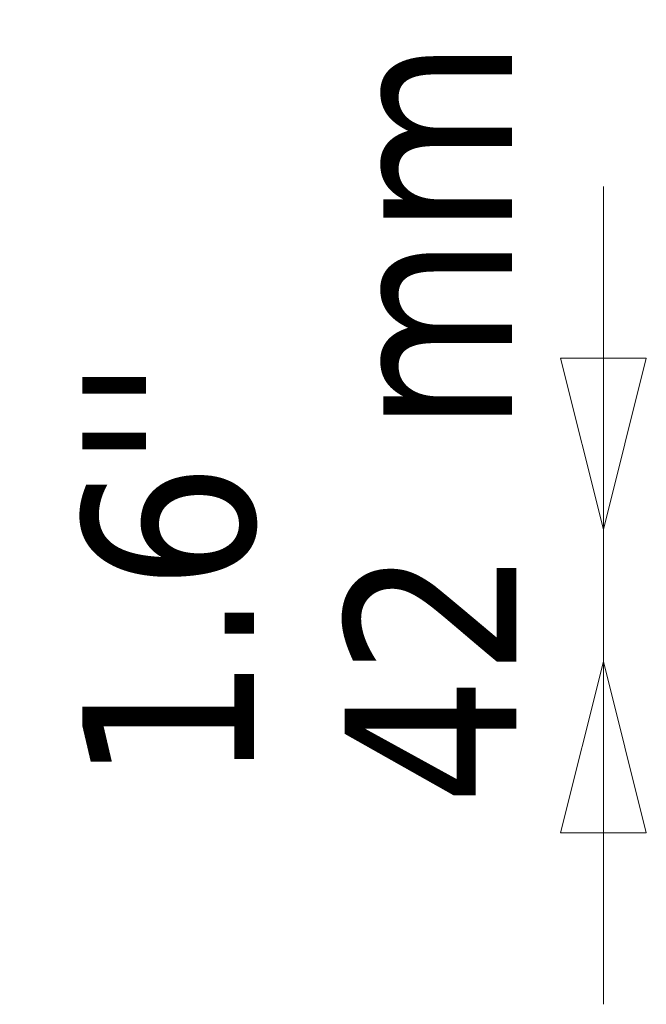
# Model space of a CAD drawing. Header units: millimetres. Extents: x 529 to 5146, y 983 to 3287.
# Tile 6 of 13: x 2450 to 2647, y 2763 to 3073. Entities that reach past the tile are written whole.
import ezdxf

# ---------------------------------------------------------------- set-up
doc = ezdxf.new("R2010")
doc.units = ezdxf.units.MM
doc.header["$LTSCALE"] = 18
doc.layers.add('Symbol (ISO)', color=7, linetype='Continuous', lineweight=25)
doc.layers.add('Wymiar (ISO)', color=7, linetype='Continuous', lineweight=25)
doc.styles.add('Tekst notatki (ISO)', font='tahoma.ttf')

msp = doc.modelspace()

# ---------------------------------------------------------------- linework, layer by layer
at = {"layer": 'Wymiar (ISO)', "lineweight": 18}
for p, q in [((2633.83, 2966.89), (2633.83, 3020.89)), ((2620.33, 2966.89), (2633.83, 2912.89)), ((2647.33, 2966.89), (2620.33, 2966.89)), ((2633.83, 2966.89), (2633.83, 2912.89)), ((2633.83, 2912.89), (2647.33, 2966.89)), ((2633.83, 2912.89), (2633.83, 2871.39)), ((2633.83, 2871.39), (2620.33, 2817.39)), ((2633.83, 2817.39), (2633.83, 2871.39)), ((2647.33, 2817.39), (2633.83, 2871.39)), ((2620.33, 2817.39), (2647.33, 2817.39)), ((2633.83, 2817.39), (2633.83, 2763.39))]:
    msp.add_line(p, q, dxfattribs=at)
at = {"layer": 'Wymiar (ISO)', "lineweight": 18, "flags": 128}
for points in [[(2620.33, 2966.89), (2633.83, 2912.89), (2647.33, 2966.89), (2620.33, 2966.89)], [(2647.33, 2817.39), (2633.83, 2871.39), (2620.33, 2817.39), (2647.33, 2817.39)]]:
    msp.add_lwpolyline(points, dxfattribs=at)
at = {"layer": 'Wymiar (ISO)'}
for points in [[(2620.33, 2966.89), (2633.83, 2912.89), (2647.33, 2966.89), (2620.33, 2966.89)], [(2647.33, 2817.39), (2633.83, 2871.39), (2620.33, 2817.39), (2647.33, 2817.39)]]:
    msp.add_solid(points, dxfattribs=at)

# ---------------------------------------------------------------- texts
at = {"layer": 'Symbol (ISO)', "insert": (2551.06, 2943.28), "char_height": 54, "width": 124.7164, "attachment_point": 1, "rotation": 90, "style": 'Tekst notatki (ISO)'}
msp.add_mtext('\\fTahoma|b0|i0;mm', dxfattribs=at)
at = {"layer": 'Wymiar (ISO)', "char_height": 54, "attachment_point": 7, "rotation": 90, "style": 'Tekst notatki (ISO)'}
for s, insert in [("''", (2523.75, 2932)), ('1.6', (2524.89, 2832.78)), ('42', (2606.39, 2826.13))]:
    msp.add_mtext(s, dxfattribs=dict(at, insert=insert))

doc.saveas('drawing.dxf')
